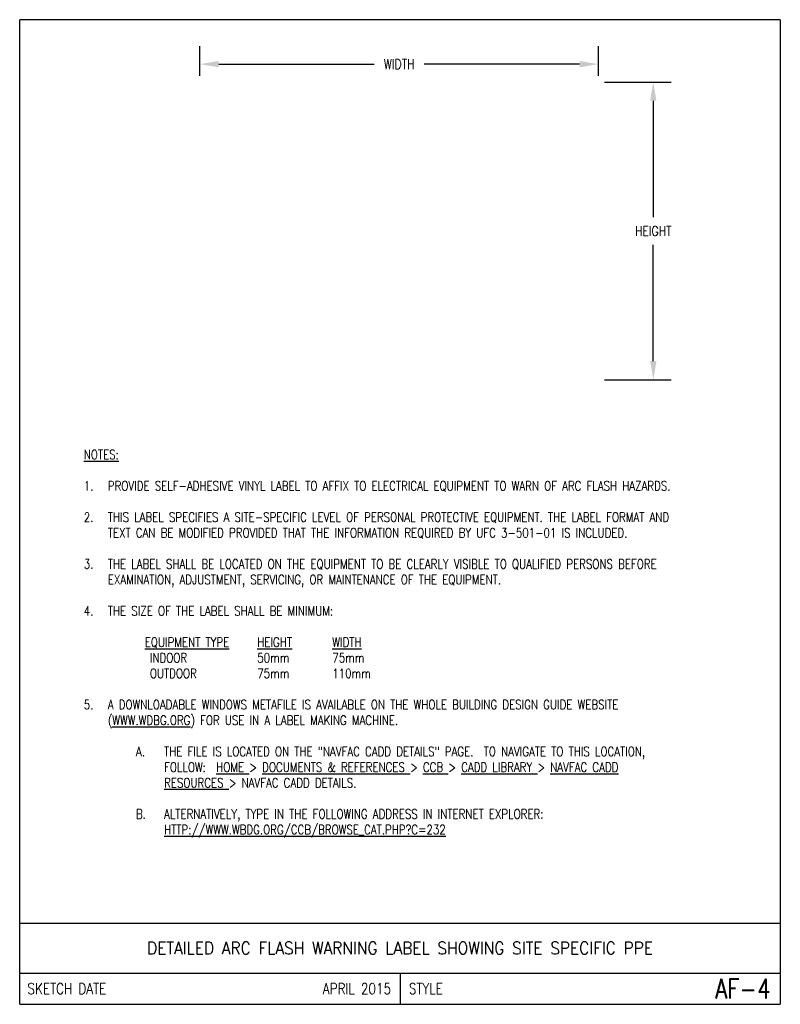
# Model space of a CAD drawing. Header units: millimetres. Extents: x 0 to 193, y 0 to 250.
import ezdxf
from ezdxf.enums import TextEntityAlignment as Align

# ---------------------------------------------------------------- set-up
doc = ezdxf.new("R2010")
doc.units = ezdxf.units.MM
doc.header["$LTSCALE"] = 25.4
doc.header["$MEASUREMENT"] = 0
doc.layers.get('Defpoints').update_dxf_attribs({"linetype": 'CONTINUOUS'})
doc.layers.add('E-DETL', color=2, linetype='CONTINUOUS')
doc.layers.add('E-DETL-TEXT', color=3, linetype='CONTINUOUS')
doc.styles.add('ROMANS', font='ROMANS.SHX', dxfattribs={"width": 0.8})
doc.styles.get("Standard").update_dxf_attribs({"font": 'ROMANS.SHX', "width": 0.8, "height": 3})
doc.dimstyles.get("Standard").update_dxf_attribs({"dimtxt": 0.18, "dimasz": 0.18, "dimexe": 0.18, "dimexo": 0.0625, "dimgap": 0.09, "dimtad": 0, "dimtih": 1, "dimtoh": 1, "dimdec": 4, "dimzin": 0, "dimdsep": 46, "dimtxsty": 'Standard', "dimcen": 0.09, "dimadec": 0, "dimazin": 0, "dimtfac": 1, "dimtdec": 4, "dimtofl": 0, "dimtmove": 0, "dimatfit": 3, "dimfxl": 0, "dimtolj": 1, "dimtzin": 0, "dimarcsym": 0})

# ---------------------------------------------------------------- blocks, each defined once
blk = doc.blocks.new('*D1')
at = {"layer": 'Defpoints', "color": 0, "transparency": 16777216}
for p in [(146.93, 238.86), (45.77, 234.31), (146.93, 234.31)]:
    blk.add_point(p, dxfattribs=at)
at = {"layer": 'E-DETL-TEXT', "color": 0, "lineweight": -2, "transparency": 16777216}
for p, q in [((45.77, 235.9), (45.77, 243.43)), ((146.93, 235.9), (146.93, 243.43)), ((50.53, 238.86), (90.02, 238.86)), ((142.17, 238.86), (102.68, 238.86))]:
    blk.add_line(p, q, dxfattribs=at)
at = {"layer": 'E-DETL-TEXT', "color": 0, "transparency": 16777216}
for points in [[(50.53, 239.65), (50.53, 238.06), (45.77, 238.86)], [(142.17, 239.65), (142.17, 238.06), (146.93, 238.86)]]:
    blk.add_solid(points, dxfattribs=at)
at = {"layer": 'E-DETL-TEXT', "color": 0, "transparency": 16777216, "insert": (96.35, 238.86), "char_height": 3, "attachment_point": 5}
blk.add_mtext('\\A1;{\\H0.83333x;WIDTH}', dxfattribs=at)
blk = doc.blocks.new('*D2')
at = {"layer": 'Defpoints', "color": 0, "transparency": 16777216}
for p in [(146.93, 234.31), (160.88, 234.31), (146.93, 158.65)]:
    blk.add_point(p, dxfattribs=at)
at = {"layer": 'E-DETL-TEXT', "color": 0, "lineweight": -2, "transparency": 16777216}
for p, q in [((148.52, 234.31), (165.46, 234.31)), ((160.88, 229.55), (160.88, 200.01)), ((160.88, 163.41), (160.88, 192.94)), ((148.52, 158.65), (165.46, 158.65))]:
    blk.add_line(p, q, dxfattribs=at)
at = {"layer": 'E-DETL-TEXT', "color": 0, "transparency": 16777216}
for points in [[(160.09, 229.55), (161.68, 229.55), (160.88, 234.31)], [(160.09, 163.41), (161.68, 163.41), (160.88, 158.65)]]:
    blk.add_solid(points, dxfattribs=at)
at = {"layer": 'E-DETL-TEXT', "color": 0, "transparency": 16777216, "insert": (160.88, 196.48), "char_height": 3, "attachment_point": 5}
blk.add_mtext('\\A1;{\\H0.83333x;HEIGHT}', dxfattribs=at)

msp = doc.modelspace()

# ---------------------------------------------------------------- linework, layer by layer
at = {"layer": 'E-DETL'}
for p, q in [((193.13195, 250.14924), (0, 250.14924)), ((0, 0), (0, 250.14924)), ((193.13195, 250.14924), (193.13195, 0)), ((0, 20.63751), (193.13195, 20.63751)), ((0, 7.9375), (193.13195, 7.9375)), ((96.56598, 7.9375), (96.56598, 0)), ((0, 0), (193.13195, 0))]:
    msp.add_line(p, q, dxfattribs=at)

# ---------------------------------------------------------------- texts
at = {"layer": 'E-DETL-TEXT', "style": 'ROMANS', "width": 0.9}
msp.add_text('DETAILED ARC FLASH WARNING LABEL SHOWING SITE SPECIFIC PPE', height=3.175, dxfattribs=at).set_placement((96.56598, 14.28751), align=Align.MIDDLE_CENTER)
at = {"layer": 'E-DETL-TEXT', "style": 'ROMANS', "width": 0.8}
for s, height, p in [('SKETCH DATE', 2.7940015, (1.96223, 3.96875)), ('STYLE', 2.794002, (98.82134, 3.96875))]:
    msp.add_text(s, height=height, dxfattribs=at).set_placement(p, align=Align.MIDDLE_LEFT)
for s, height, p in [('APRIL 2015', 2.794002, (94.31062, 3.96875)), ('AF-4', 5.000003, (190.63945, 3.96875))]:
    msp.add_text(s, height=height, dxfattribs=at).set_placement(p, align=Align.MIDDLE_RIGHT)
at = {"layer": 'E-DETL-TEXT', "insert": (12.7, 140.83683), "char_height": 2.38125, "width": 167.7319546, "attachment_point": 1}
msp.add_mtext('\\pi-6.101,l9.6748,t9.6748;{\\LNOTES:\\P}\\P1.^IPROVIDE SELF-ADHESIVE VINYL LABEL TO AFFIX TO ELECTRICAL EQUIPMENT TO WARN OF ARC FLASH HAZARDS.\\P\\pt3.5712,10.716;\\P\\pt9.6748;2.^ITHIS LABEL SPECIFIES A SITE-SPECIFIC LEVEL OF PERSONAL PROTECTIVE EQUIPMENT. THE LABEL FORMAT AND TEXT CAN BE MODIFIED PROVIDED THAT THE INFORMATION REQUIRED BY UFC 3-501-01 IS INCLUDED.\\P\\P3.^ITHE LABEL SHALL BE LOCATED ON THE EQUIPMENT TO BE CLEARLY VISIBLE TO QUALIFIED PERSONS BEFORE EXAMINATION, ADJUSTMENT, SERVICING, OR MAINTENANCE OF THE EQUIPMENT.\\P\\P4.^ITHE SIZE OF THE LABEL SHALL BE MINIMUM:\\P\\pi0,l9.525,tz;\\P^I{\\LEQUIPMENT TYPE}^I{\\LHEIGHT}^I^I{\\LWIDTH\\P}^I INDOOR^I^I50mm^I^I75mm\\P^I OUTDOOR^I^I75mm^I^I110mm\\P\\P\\pi-6.101,l9.6748,t9.6748;5.^IA DOWNLOADABLE WINDOWS METAFILE IS AVAILABLE ON THE WHOLE BUILDING DESIGN GUIDE WEBSITE ({\\LWWW.WDBG.ORG}) FOR USE IN A LABEL MAKING MACHINE.\\P\\P\\pi-7.1449,l23.963,t23.963;A.^ITHE FILE IS LOCATED ON THE "NAVFAC CADD DETAILS" PAGE.  TO NAVIGATE TO THIS LOCATION, \\P\\pi0,t16.817,23.963;FOLLOW:  {\\LHOME }> {\\LDOCUMENTS & REFERENCES }> {\\LCCB }> {\\LCADD LIBRARY }> {\\LNAVFAC CADD \\PRESOURCES }> NAVFAC CADD DETAILS.\\P\\pi-10.864,l16.817,t16.817;\\P\\pi-7.1449,l23.963,t23.963;B.^IALTERNATIVELY, TYPE IN THE FOLLOWING ADDRESS IN INTERNET EXPLORER:  \\P\\pi0,t16.817,23.963;{\\LHTTP://WWW.WBDG.ORG/CCB/BROWSE_CAT.PHP?C=232}', dxfattribs=at)

# ---------------------------------------------------------------- dimensions: what is measured, and where the dimension line sits
at = {"layer": 'E-DETL-TEXT'}
dim = msp.add_linear_dim(base=(146.93206, 238.85826), p1=(45.76598, 234.30774), p2=(146.93206, 234.30774), text='{\\H0.83333x;WIDTH}', dimstyle='Standard', override={"dimscale": 25.4, "dimtxt": 0.125, "dimasz": 0.1875, "dimcen": 0}, dxfattribs=at)
dim.commit()
dim.dimension.update_dxf_attribs({"geometry": '*D1', "text_midpoint": (96.34902, 238.85826)})
dim = msp.add_linear_dim(base=(160.88442, 234.30774), p1=(146.93206, 158.64764), p2=(146.93206, 234.30774), angle=90, text='{\\H0.83333x;HEIGHT}', dimstyle='Standard', override={"dimscale": 25.4, "dimtxt": 0.125, "dimasz": 0.1875, "dimcen": 0}, dxfattribs=at)
dim.commit()
dim.dimension.update_dxf_attribs({"geometry": '*D2', "text_midpoint": (160.88442, 196.47769)})

doc.saveas('drawing.dxf')
